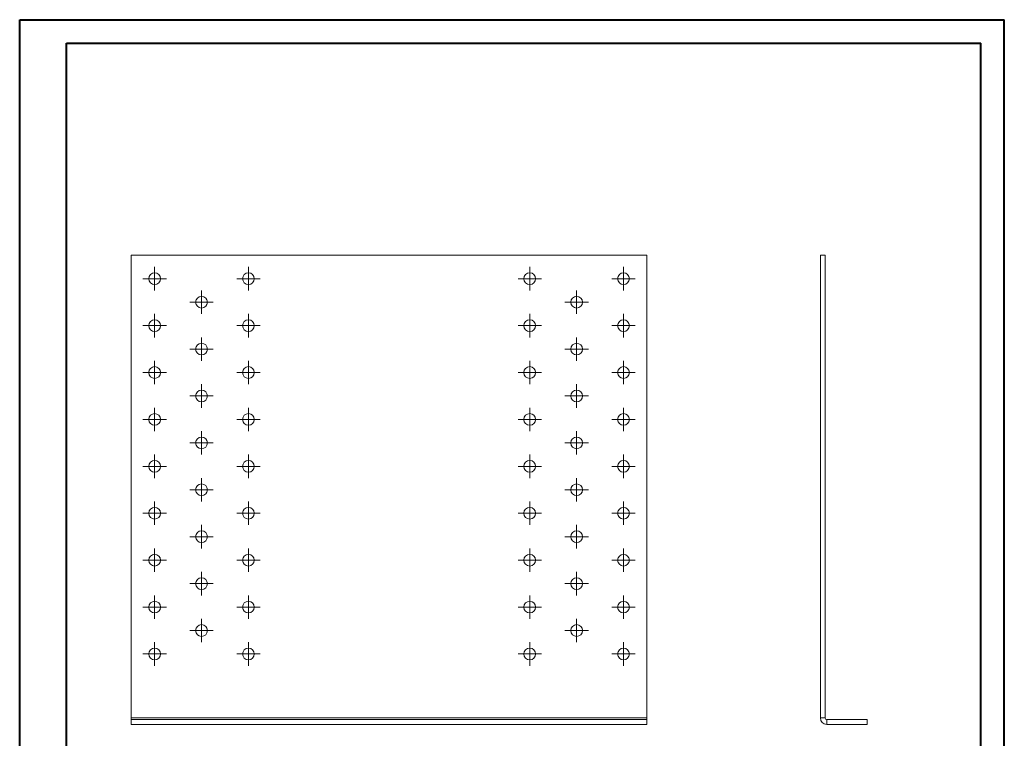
# Model space of a CAD drawing. Header units: millimetres. Extents: x 0 to 210, y 0 to 297.
# Tile 2 of 2: x 0 to 210, y 144 to 297. Entities that reach past the tile are written whole.
import ezdxf

# ---------------------------------------------------------------- set-up
doc = ezdxf.new("R2010")
doc.units = ezdxf.units.MM

# ---------------------------------------------------------------- blocks, each defined once
blk = doc.blocks.new('SW_CENTERMARKSYMBOL_0')
at = {"color": 0, "linetype": 'Continuous', "lineweight": 0}
for p, q in [((0, 1.25), (0, 2.5)), ((-1.25, 0), (-2.5, 0)), ((0, 0), (-1.25, 0)), ((0, 0), (0, 1.25)), ((0, 0), (0, -1.25)), ((0, 0), (1.25, 0)), ((1.25, 0), (2.5, 0)), ((0, -1.25), (0, -2.5))]:
    blk.add_line(p, q, dxfattribs=at)
blk = doc.blocks.new('SW_CENTERMARKSYMBOL_1')
at = {"color": 0, "linetype": 'Continuous', "lineweight": 0}
for p, q in [((0, 1.25), (0, 2.5)), ((-1.25, 0), (-2.5, 0)), ((0, 0), (-1.25, 0)), ((0, 0), (0, 1.25)), ((0, 0), (0, -1.25)), ((0, 0), (1.25, 0)), ((1.25, 0), (2.5, 0)), ((0, -1.25), (0, -2.5))]:
    blk.add_line(p, q, dxfattribs=at)
blk = doc.blocks.new('SW_CENTERMARKSYMBOL_2')
at = {"color": 0, "linetype": 'Continuous', "lineweight": 0}
for p, q in [((0, 1.25), (0, 2.5)), ((-1.25, 0), (-2.5, 0)), ((0, 0), (-1.25, 0)), ((0, 0), (0, 1.25)), ((0, 0), (0, -1.25)), ((0, 0), (1.25, 0)), ((1.25, 0), (2.5, 0)), ((0, -1.25), (0, -2.5))]:
    blk.add_line(p, q, dxfattribs=at)
blk = doc.blocks.new('SW_CENTERMARKSYMBOL_3')
at = {"color": 0, "linetype": 'Continuous', "lineweight": 0}
for p, q in [((0, 1.25), (0, 2.5)), ((-1.25, 0), (-2.5, 0)), ((0, 0), (-1.25, 0)), ((0, 0), (0, 1.25)), ((0, 0), (0, -1.25)), ((0, 0), (1.25, 0)), ((1.25, 0), (2.5, 0)), ((0, -1.25), (0, -2.5))]:
    blk.add_line(p, q, dxfattribs=at)
blk = doc.blocks.new('SW_CENTERMARKSYMBOL_4')
at = {"color": 0, "linetype": 'Continuous', "lineweight": 0}
for p, q in [((0, 1.25), (0, 2.5)), ((-1.25, 0), (-2.5, 0)), ((0, 0), (-1.25, 0)), ((0, 0), (0, 1.25)), ((0, 0), (0, -1.25)), ((0, 0), (1.25, 0)), ((1.25, 0), (2.5, 0)), ((0, -1.25), (0, -2.5))]:
    blk.add_line(p, q, dxfattribs=at)
blk = doc.blocks.new('SW_CENTERMARKSYMBOL_5')
at = {"color": 0, "linetype": 'Continuous', "lineweight": 0}
for p, q in [((0, 1.25), (0, 2.5)), ((-1.25, 0), (-2.5, 0)), ((0, 0), (-1.25, 0)), ((0, 0), (0, 1.25)), ((0, 0), (0, -1.25)), ((0, 0), (1.25, 0)), ((1.25, 0), (2.5, 0)), ((0, -1.25), (0, -2.5))]:
    blk.add_line(p, q, dxfattribs=at)
blk = doc.blocks.new('SW_CENTERMARKSYMBOL_6')
at = {"color": 0, "linetype": 'Continuous', "lineweight": 0}
for p, q in [((0, 1.25), (0, 2.5)), ((-1.25, 0), (-2.5, 0)), ((0, 0), (-1.25, 0)), ((0, 0), (0, 1.25)), ((0, 0), (0, -1.25)), ((0, 0), (1.25, 0)), ((1.25, 0), (2.5, 0)), ((0, -1.25), (0, -2.5))]:
    blk.add_line(p, q, dxfattribs=at)
blk = doc.blocks.new('SW_CENTERMARKSYMBOL_7')
at = {"color": 0, "linetype": 'Continuous', "lineweight": 0}
for p, q in [((0, 1.25), (0, 2.5)), ((-1.25, 0), (-2.5, 0)), ((0, 0), (-1.25, 0)), ((0, 0), (0, 1.25)), ((0, 0), (0, -1.25)), ((0, 0), (1.25, 0)), ((1.25, 0), (2.5, 0)), ((0, -1.25), (0, -2.5))]:
    blk.add_line(p, q, dxfattribs=at)
blk = doc.blocks.new('SW_CENTERMARKSYMBOL_8')
at = {"color": 0, "linetype": 'Continuous', "lineweight": 0}
for p, q in [((0, 1.25), (0, 2.5)), ((-1.25, 0), (-2.5, 0)), ((0, 0), (-1.25, 0)), ((0, 0), (0, 1.25)), ((0, 0), (0, -1.25)), ((0, 0), (1.25, 0)), ((1.25, 0), (2.5, 0)), ((0, -1.25), (0, -2.5))]:
    blk.add_line(p, q, dxfattribs=at)
blk = doc.blocks.new('SW_CENTERMARKSYMBOL_9')
at = {"color": 0, "linetype": 'Continuous', "lineweight": 0}
for p, q in [((0, 1.25), (0, 2.5)), ((-1.25, 0), (-2.5, 0)), ((0, 0), (-1.25, 0)), ((0, 0), (0, 1.25)), ((0, 0), (0, -1.25)), ((0, 0), (1.25, 0)), ((1.25, 0), (2.5, 0)), ((0, -1.25), (0, -2.5))]:
    blk.add_line(p, q, dxfattribs=at)
blk = doc.blocks.new('SW_CENTERMARKSYMBOL_10')
at = {"color": 0, "linetype": 'Continuous', "lineweight": 0}
for p, q in [((0, 1.25), (0, 2.5)), ((-1.25, 0), (-2.5, 0)), ((0, 0), (-1.25, 0)), ((0, 0), (0, 1.25)), ((0, 0), (0, -1.25)), ((0, 0), (1.25, 0)), ((1.25, 0), (2.5, 0)), ((0, -1.25), (0, -2.5))]:
    blk.add_line(p, q, dxfattribs=at)
blk = doc.blocks.new('SW_CENTERMARKSYMBOL_11')
at = {"color": 0, "linetype": 'Continuous', "lineweight": 0}
for p, q in [((0, 1.25), (0, 2.5)), ((-1.25, 0), (-2.5, 0)), ((0, 0), (-1.25, 0)), ((0, 0), (0, 1.25)), ((0, 0), (0, -1.25)), ((0, 0), (1.25, 0)), ((1.25, 0), (2.5, 0)), ((0, -1.25), (0, -2.5))]:
    blk.add_line(p, q, dxfattribs=at)
blk = doc.blocks.new('SW_CENTERMARKSYMBOL_12')
at = {"color": 0, "linetype": 'Continuous', "lineweight": 0}
for p, q in [((0, 1.25), (0, 2.5)), ((-1.25, 0), (-2.5, 0)), ((0, 0), (-1.25, 0)), ((0, 0), (0, 1.25)), ((0, 0), (0, -1.25)), ((0, 0), (1.25, 0)), ((1.25, 0), (2.5, 0)), ((0, -1.25), (0, -2.5))]:
    blk.add_line(p, q, dxfattribs=at)
blk = doc.blocks.new('SW_CENTERMARKSYMBOL_13')
at = {"color": 0, "linetype": 'Continuous', "lineweight": 0}
for p, q in [((0, 1.25), (0, 2.5)), ((-1.25, 0), (-2.5, 0)), ((0, 0), (-1.25, 0)), ((0, 0), (0, 1.25)), ((0, 0), (0, -1.25)), ((0, 0), (1.25, 0)), ((1.25, 0), (2.5, 0)), ((0, -1.25), (0, -2.5))]:
    blk.add_line(p, q, dxfattribs=at)
blk = doc.blocks.new('SW_CENTERMARKSYMBOL_14')
at = {"color": 0, "linetype": 'Continuous', "lineweight": 0}
for p, q in [((0, 1.25), (0, 2.5)), ((-1.25, 0), (-2.5, 0)), ((0, 0), (-1.25, 0)), ((0, 0), (0, 1.25)), ((0, 0), (0, -1.25)), ((0, 0), (1.25, 0)), ((1.25, 0), (2.5, 0)), ((0, -1.25), (0, -2.5))]:
    blk.add_line(p, q, dxfattribs=at)
blk = doc.blocks.new('SW_CENTERMARKSYMBOL_15')
at = {"color": 0, "linetype": 'Continuous', "lineweight": 0}
for p, q in [((0, 1.25), (0, 2.5)), ((-1.25, 0), (-2.5, 0)), ((0, 0), (-1.25, 0)), ((0, 0), (0, 1.25)), ((0, 0), (0, -1.25)), ((0, 0), (1.25, 0)), ((1.25, 0), (2.5, 0)), ((0, -1.25), (0, -2.5))]:
    blk.add_line(p, q, dxfattribs=at)
blk = doc.blocks.new('SW_CENTERMARKSYMBOL_16')
at = {"color": 0, "linetype": 'Continuous', "lineweight": 0}
for p, q in [((0, 1.25), (0, 2.5)), ((-1.25, 0), (-2.5, 0)), ((0, 0), (-1.25, 0)), ((0, 0), (0, 1.25)), ((0, 0), (0, -1.25)), ((0, 0), (1.25, 0)), ((1.25, 0), (2.5, 0)), ((0, -1.25), (0, -2.5))]:
    blk.add_line(p, q, dxfattribs=at)
blk = doc.blocks.new('SW_CENTERMARKSYMBOL_17')
at = {"color": 0, "linetype": 'Continuous', "lineweight": 0}
for p, q in [((0, 1.25), (0, 2.5)), ((-1.25, 0), (-2.5, 0)), ((0, 0), (-1.25, 0)), ((0, 0), (0, 1.25)), ((0, 0), (0, -1.25)), ((0, 0), (1.25, 0)), ((1.25, 0), (2.5, 0)), ((0, -1.25), (0, -2.5))]:
    blk.add_line(p, q, dxfattribs=at)
blk = doc.blocks.new('SW_CENTERMARKSYMBOL_18')
at = {"color": 0, "linetype": 'Continuous', "lineweight": 0}
for p, q in [((0, 1.25), (0, 2.5)), ((-1.25, 0), (-2.5, 0)), ((0, 0), (-1.25, 0)), ((0, 0), (0, 1.25)), ((0, 0), (0, -1.25)), ((0, 0), (1.25, 0)), ((1.25, 0), (2.5, 0)), ((0, -1.25), (0, -2.5))]:
    blk.add_line(p, q, dxfattribs=at)
blk = doc.blocks.new('SW_CENTERMARKSYMBOL_19')
at = {"color": 0, "linetype": 'Continuous', "lineweight": 0}
for p, q in [((0, 1.25), (0, 2.5)), ((-1.25, 0), (-2.5, 0)), ((0, 0), (-1.25, 0)), ((0, 0), (0, 1.25)), ((0, 0), (0, -1.25)), ((0, 0), (1.25, 0)), ((1.25, 0), (2.5, 0)), ((0, -1.25), (0, -2.5))]:
    blk.add_line(p, q, dxfattribs=at)
blk = doc.blocks.new('SW_CENTERMARKSYMBOL_20')
at = {"color": 0, "linetype": 'Continuous', "lineweight": 0}
for p, q in [((0, 1.25), (0, 2.5)), ((-1.25, 0), (-2.5, 0)), ((0, 0), (-1.25, 0)), ((0, 0), (0, 1.25)), ((0, 0), (0, -1.25)), ((0, 0), (1.25, 0)), ((1.25, 0), (2.5, 0)), ((0, -1.25), (0, -2.5))]:
    blk.add_line(p, q, dxfattribs=at)
blk = doc.blocks.new('SW_CENTERMARKSYMBOL_21')
at = {"color": 0, "linetype": 'Continuous', "lineweight": 0}
for p, q in [((0, 1.25), (0, 2.5)), ((-1.25, 0), (-2.5, 0)), ((0, 0), (-1.25, 0)), ((0, 0), (0, 1.25)), ((0, 0), (0, -1.25)), ((0, 0), (1.25, 0)), ((1.25, 0), (2.5, 0)), ((0, -1.25), (0, -2.5))]:
    blk.add_line(p, q, dxfattribs=at)
blk = doc.blocks.new('SW_CENTERMARKSYMBOL_22')
at = {"color": 0, "linetype": 'Continuous', "lineweight": 0}
for p, q in [((0, 1.25), (0, 2.5)), ((-1.25, 0), (-2.5, 0)), ((0, 0), (-1.25, 0)), ((0, 0), (0, 1.25)), ((0, 0), (0, -1.25)), ((0, 0), (1.25, 0)), ((1.25, 0), (2.5, 0)), ((0, -1.25), (0, -2.5))]:
    blk.add_line(p, q, dxfattribs=at)
blk = doc.blocks.new('SW_CENTERMARKSYMBOL_23')
at = {"color": 0, "linetype": 'Continuous', "lineweight": 0}
for p, q in [((0, 1.25), (0, 2.5)), ((-1.25, 0), (-2.5, 0)), ((0, 0), (-1.25, 0)), ((0, 0), (0, 1.25)), ((0, 0), (0, -1.25)), ((0, 0), (1.25, 0)), ((1.25, 0), (2.5, 0)), ((0, -1.25), (0, -2.5))]:
    blk.add_line(p, q, dxfattribs=at)
blk = doc.blocks.new('SW_CENTERMARKSYMBOL_24')
at = {"color": 0, "linetype": 'Continuous', "lineweight": 0}
for p, q in [((0, 1.25), (0, 2.5)), ((-1.25, 0), (-2.5, 0)), ((0, 0), (-1.25, 0)), ((0, 0), (0, 1.25)), ((0, 0), (0, -1.25)), ((0, 0), (1.25, 0)), ((1.25, 0), (2.5, 0)), ((0, -1.25), (0, -2.5))]:
    blk.add_line(p, q, dxfattribs=at)
blk = doc.blocks.new('SW_CENTERMARKSYMBOL_25')
at = {"color": 0, "linetype": 'Continuous', "lineweight": 0}
for p, q in [((0, 1.25), (0, 2.5)), ((-1.25, 0), (-2.5, 0)), ((0, 0), (-1.25, 0)), ((0, 0), (0, 1.25)), ((0, 0), (0, -1.25)), ((0, 0), (1.25, 0)), ((1.25, 0), (2.5, 0)), ((0, -1.25), (0, -2.5))]:
    blk.add_line(p, q, dxfattribs=at)
blk = doc.blocks.new('SW_CENTERMARKSYMBOL_26')
at = {"color": 0, "linetype": 'Continuous', "lineweight": 0}
for p, q in [((0, 1.25), (0, 2.5)), ((-1.25, 0), (-2.5, 0)), ((0, 0), (-1.25, 0)), ((0, 0), (0, 1.25)), ((0, 0), (0, -1.25)), ((0, 0), (1.25, 0)), ((1.25, 0), (2.5, 0)), ((0, -1.25), (0, -2.5))]:
    blk.add_line(p, q, dxfattribs=at)
blk = doc.blocks.new('SW_CENTERMARKSYMBOL_27')
at = {"color": 0, "linetype": 'Continuous', "lineweight": 0}
for p, q in [((0, 1.25), (0, 2.5)), ((-1.25, 0), (-2.5, 0)), ((0, 0), (-1.25, 0)), ((0, 0), (0, 1.25)), ((0, 0), (0, -1.25)), ((0, 0), (1.25, 0)), ((1.25, 0), (2.5, 0)), ((0, -1.25), (0, -2.5))]:
    blk.add_line(p, q, dxfattribs=at)
blk = doc.blocks.new('SW_CENTERMARKSYMBOL_28')
at = {"color": 0, "linetype": 'Continuous', "lineweight": 0}
for p, q in [((0, 1.25), (0, 2.5)), ((-1.25, 0), (-2.5, 0)), ((0, 0), (-1.25, 0)), ((0, 0), (0, 1.25)), ((0, 0), (0, -1.25)), ((0, 0), (1.25, 0)), ((1.25, 0), (2.5, 0)), ((0, -1.25), (0, -2.5))]:
    blk.add_line(p, q, dxfattribs=at)
blk = doc.blocks.new('SW_CENTERMARKSYMBOL_29')
at = {"color": 0, "linetype": 'Continuous', "lineweight": 0}
for p, q in [((0, 1.25), (0, 2.5)), ((-1.25, 0), (-2.5, 0)), ((0, 0), (-1.25, 0)), ((0, 0), (0, 1.25)), ((0, 0), (0, -1.25)), ((0, 0), (1.25, 0)), ((1.25, 0), (2.5, 0)), ((0, -1.25), (0, -2.5))]:
    blk.add_line(p, q, dxfattribs=at)
blk = doc.blocks.new('SW_CENTERMARKSYMBOL_30')
at = {"color": 0, "linetype": 'Continuous', "lineweight": 0}
for p, q in [((0, 1.25), (0, 2.5)), ((-1.25, 0), (-2.5, 0)), ((0, 0), (-1.25, 0)), ((0, 0), (0, 1.25)), ((0, 0), (0, -1.25)), ((0, 0), (1.25, 0)), ((1.25, 0), (2.5, 0)), ((0, -1.25), (0, -2.5))]:
    blk.add_line(p, q, dxfattribs=at)
blk = doc.blocks.new('SW_CENTERMARKSYMBOL_31')
at = {"color": 0, "linetype": 'Continuous', "lineweight": 0}
for p, q in [((0, 1.25), (0, 2.5)), ((-1.25, 0), (-2.5, 0)), ((0, 0), (-1.25, 0)), ((0, 0), (0, 1.25)), ((0, 0), (0, -1.25)), ((0, 0), (1.25, 0)), ((1.25, 0), (2.5, 0)), ((0, -1.25), (0, -2.5))]:
    blk.add_line(p, q, dxfattribs=at)
blk = doc.blocks.new('SW_CENTERMARKSYMBOL_32')
at = {"color": 0, "linetype": 'Continuous', "lineweight": 0}
for p, q in [((0, 1.25), (0, 2.5)), ((-1.25, 0), (-2.5, 0)), ((0, 0), (-1.25, 0)), ((0, 0), (0, 1.25)), ((0, 0), (0, -1.25)), ((0, 0), (1.25, 0)), ((1.25, 0), (2.5, 0)), ((0, -1.25), (0, -2.5))]:
    blk.add_line(p, q, dxfattribs=at)
blk = doc.blocks.new('SW_CENTERMARKSYMBOL_33')
at = {"color": 0, "linetype": 'Continuous', "lineweight": 0}
for p, q in [((0, 1.25), (0, 2.5)), ((-1.25, 0), (-2.5, 0)), ((0, 0), (-1.25, 0)), ((0, 0), (0, 1.25)), ((0, 0), (0, -1.25)), ((0, 0), (1.25, 0)), ((1.25, 0), (2.5, 0)), ((0, -1.25), (0, -2.5))]:
    blk.add_line(p, q, dxfattribs=at)
blk = doc.blocks.new('SW_CENTERMARKSYMBOL_34')
at = {"color": 0, "linetype": 'Continuous', "lineweight": 0}
for p, q in [((0, 1.25), (0, 2.5)), ((-1.25, 0), (-2.5, 0)), ((0, 0), (-1.25, 0)), ((0, 0), (0, 1.25)), ((0, 0), (0, -1.25)), ((0, 0), (1.25, 0)), ((1.25, 0), (2.5, 0)), ((0, -1.25), (0, -2.5))]:
    blk.add_line(p, q, dxfattribs=at)
blk = doc.blocks.new('SW_CENTERMARKSYMBOL_35')
at = {"color": 0, "linetype": 'Continuous', "lineweight": 0}
for p, q in [((0, 1.25), (0, 2.5)), ((-1.25, 0), (-2.5, 0)), ((0, 0), (-1.25, 0)), ((0, 0), (0, 1.25)), ((0, 0), (0, -1.25)), ((0, 0), (1.25, 0)), ((1.25, 0), (2.5, 0)), ((0, -1.25), (0, -2.5))]:
    blk.add_line(p, q, dxfattribs=at)
blk = doc.blocks.new('SW_CENTERMARKSYMBOL_36')
at = {"color": 0, "linetype": 'Continuous', "lineweight": 0}
for p, q in [((0, 1.25), (0, 2.5)), ((-1.25, 0), (-2.5, 0)), ((0, 0), (-1.25, 0)), ((0, 0), (0, 1.25)), ((0, 0), (0, -1.25)), ((0, 0), (1.25, 0)), ((1.25, 0), (2.5, 0)), ((0, -1.25), (0, -2.5))]:
    blk.add_line(p, q, dxfattribs=at)
blk = doc.blocks.new('SW_CENTERMARKSYMBOL_37')
at = {"color": 0, "linetype": 'Continuous', "lineweight": 0}
for p, q in [((0, 1.25), (0, 2.5)), ((-1.25, 0), (-2.5, 0)), ((0, 0), (-1.25, 0)), ((0, 0), (0, 1.25)), ((0, 0), (0, -1.25)), ((0, 0), (1.25, 0)), ((1.25, 0), (2.5, 0)), ((0, -1.25), (0, -2.5))]:
    blk.add_line(p, q, dxfattribs=at)
blk = doc.blocks.new('SW_CENTERMARKSYMBOL_38')
at = {"color": 0, "linetype": 'Continuous', "lineweight": 0}
for p, q in [((0, 1.25), (0, 2.5)), ((-1.25, 0), (-2.5, 0)), ((0, 0), (-1.25, 0)), ((0, 0), (0, 1.25)), ((0, 0), (0, -1.25)), ((0, 0), (1.25, 0)), ((1.25, 0), (2.5, 0)), ((0, -1.25), (0, -2.5))]:
    blk.add_line(p, q, dxfattribs=at)
blk = doc.blocks.new('SW_CENTERMARKSYMBOL_39')
at = {"color": 0, "linetype": 'Continuous', "lineweight": 0}
for p, q in [((0, 1.25), (0, 2.5)), ((-1.25, 0), (-2.5, 0)), ((0, 0), (-1.25, 0)), ((0, 0), (0, 1.25)), ((0, 0), (0, -1.25)), ((0, 0), (1.25, 0)), ((1.25, 0), (2.5, 0)), ((0, -1.25), (0, -2.5))]:
    blk.add_line(p, q, dxfattribs=at)
blk = doc.blocks.new('SW_CENTERMARKSYMBOL_40')
at = {"color": 0, "linetype": 'Continuous', "lineweight": 0}
for p, q in [((0, 1.25), (0, 2.5)), ((-1.25, 0), (-2.5, 0)), ((0, 0), (-1.25, 0)), ((0, 0), (0, 1.25)), ((0, 0), (0, -1.25)), ((0, 0), (1.25, 0)), ((1.25, 0), (2.5, 0)), ((0, -1.25), (0, -2.5))]:
    blk.add_line(p, q, dxfattribs=at)
blk = doc.blocks.new('SW_CENTERMARKSYMBOL_41')
at = {"color": 0, "linetype": 'Continuous', "lineweight": 0}
for p, q in [((0, 1.25), (0, 2.5)), ((-1.25, 0), (-2.5, 0)), ((0, 0), (-1.25, 0)), ((0, 0), (0, 1.25)), ((0, 0), (0, -1.25)), ((0, 0), (1.25, 0)), ((1.25, 0), (2.5, 0)), ((0, -1.25), (0, -2.5))]:
    blk.add_line(p, q, dxfattribs=at)
blk = doc.blocks.new('SW_CENTERMARKSYMBOL_42')
at = {"color": 0, "linetype": 'Continuous', "lineweight": 0}
for p, q in [((0, 1.25), (0, 2.5)), ((-1.25, 0), (-2.5, 0)), ((0, 0), (-1.25, 0)), ((0, 0), (0, 1.25)), ((0, 0), (0, -1.25)), ((0, 0), (1.25, 0)), ((1.25, 0), (2.5, 0)), ((0, -1.25), (0, -2.5))]:
    blk.add_line(p, q, dxfattribs=at)
blk = doc.blocks.new('SW_CENTERMARKSYMBOL_43')
at = {"color": 0, "linetype": 'Continuous', "lineweight": 0}
for p, q in [((0, 1.25), (0, 2.5)), ((-1.25, 0), (-2.5, 0)), ((0, 0), (-1.25, 0)), ((0, 0), (0, 1.25)), ((0, 0), (0, -1.25)), ((0, 0), (1.25, 0)), ((1.25, 0), (2.5, 0)), ((0, -1.25), (0, -2.5))]:
    blk.add_line(p, q, dxfattribs=at)
blk = doc.blocks.new('SW_CENTERMARKSYMBOL_44')
at = {"color": 0, "linetype": 'Continuous', "lineweight": 0}
for p, q in [((0, 1.25), (0, 2.5)), ((-1.25, 0), (-2.5, 0)), ((0, 0), (-1.25, 0)), ((0, 0), (0, 1.25)), ((0, 0), (0, -1.25)), ((0, 0), (1.25, 0)), ((1.25, 0), (2.5, 0)), ((0, -1.25), (0, -2.5))]:
    blk.add_line(p, q, dxfattribs=at)
blk = doc.blocks.new('SW_CENTERMARKSYMBOL_45')
at = {"color": 0, "linetype": 'Continuous', "lineweight": 0}
for p, q in [((0, 1.25), (0, 2.5)), ((-1.25, 0), (-2.5, 0)), ((0, 0), (-1.25, 0)), ((0, 0), (0, 1.25)), ((0, 0), (0, -1.25)), ((0, 0), (1.25, 0)), ((1.25, 0), (2.5, 0)), ((0, -1.25), (0, -2.5))]:
    blk.add_line(p, q, dxfattribs=at)
blk = doc.blocks.new('SW_CENTERMARKSYMBOL_46')
at = {"color": 0, "linetype": 'Continuous', "lineweight": 0}
for p, q in [((0, 1.25), (0, 2.5)), ((-1.25, 0), (-2.5, 0)), ((0, 0), (-1.25, 0)), ((0, 0), (0, 1.25)), ((0, 0), (0, -1.25)), ((0, 0), (1.25, 0)), ((1.25, 0), (2.5, 0)), ((0, -1.25), (0, -2.5))]:
    blk.add_line(p, q, dxfattribs=at)
blk = doc.blocks.new('SW_CENTERMARKSYMBOL_47')
at = {"color": 0, "linetype": 'Continuous', "lineweight": 0}
for p, q in [((0, 1.25), (0, 2.5)), ((-1.25, 0), (-2.5, 0)), ((0, 0), (-1.25, 0)), ((0, 0), (0, 1.25)), ((0, 0), (0, -1.25)), ((0, 0), (1.25, 0)), ((1.25, 0), (2.5, 0)), ((0, -1.25), (0, -2.5))]:
    blk.add_line(p, q, dxfattribs=at)
blk = doc.blocks.new('SW_CENTERMARKSYMBOL_48')
at = {"color": 0, "linetype": 'Continuous', "lineweight": 0}
for p, q in [((0, 1.25), (0, 2.5)), ((-1.25, 0), (-2.5, 0)), ((0, 0), (-1.25, 0)), ((0, 0), (0, 1.25)), ((0, 0), (0, -1.25)), ((0, 0), (1.25, 0)), ((1.25, 0), (2.5, 0)), ((0, -1.25), (0, -2.5))]:
    blk.add_line(p, q, dxfattribs=at)
blk = doc.blocks.new('SW_CENTERMARKSYMBOL_49')
at = {"color": 0, "linetype": 'Continuous', "lineweight": 0}
for p, q in [((0, 1.25), (0, 2.5)), ((-1.25, 0), (-2.5, 0)), ((0, 0), (-1.25, 0)), ((0, 0), (0, 1.25)), ((0, 0), (0, -1.25)), ((0, 0), (1.25, 0)), ((1.25, 0), (2.5, 0)), ((0, -1.25), (0, -2.5))]:
    blk.add_line(p, q, dxfattribs=at)
blk = doc.blocks.new('SW_CENTERMARKSYMBOL_50')
at = {"color": 0, "linetype": 'Continuous', "lineweight": 0}
for p, q in [((0, 1.25), (0, 2.5)), ((-1.25, 0), (-2.5, 0)), ((0, 0), (-1.25, 0)), ((0, 0), (0, 1.25)), ((0, 0), (0, -1.25)), ((0, 0), (1.25, 0)), ((1.25, 0), (2.5, 0)), ((0, -1.25), (0, -2.5))]:
    blk.add_line(p, q, dxfattribs=at)
blk = doc.blocks.new('SW_CENTERMARKSYMBOL_51')
at = {"color": 0, "linetype": 'Continuous', "lineweight": 0}
for p, q in [((0, 1.25), (0, 2.5)), ((-1.25, 0), (-2.5, 0)), ((0, 0), (-1.25, 0)), ((0, 0), (0, 1.25)), ((0, 0), (0, -1.25)), ((0, 0), (1.25, 0)), ((1.25, 0), (2.5, 0)), ((0, -1.25), (0, -2.5))]:
    blk.add_line(p, q, dxfattribs=at)

msp = doc.modelspace()

# ---------------------------------------------------------------- linework, layer by layer
at = {"color": 7, "linetype": 'Continuous', "lineweight": 40}
for p, q in [((0.08, 0.21), (0.08, 297.21)), ((0.08, 297.21), (210.08, 297.21)), ((210.08, 0.21), (210.08, 297.21)), ((210.08, 292.21), (210.08, 297.21)), ((10.08, 292.21), (205.08, 292.21)), ((10.08, 5.21), (10.08, 292.21)), ((205.08, 5.21), (205.08, 292.21))]:
    msp.add_line(p, q, dxfattribs=at)
at = {"color": 7, "linetype": 'Continuous', "lineweight": 15}
for p, q in [((23.86, 247), (23.86, 148.36)), ((23.86, 247), (133.86, 247)), ((133.86, 148.36), (133.86, 247)), ((170.85, 247), (170.85, 148.36)), ((170.85, 247), (171.85, 247)), ((171.85, 247), (171.85, 148.36)), ((23.86, 148.36), (133.86, 148.36)), ((23.86, 148), (23.86, 148.36)), ((23.86, 147), (23.86, 148)), ((23.86, 148), (133.86, 148)), ((133.86, 148.36), (133.86, 148)), ((133.86, 147), (133.86, 148)), ((171.85, 148.36), (170.85, 148.36)), ((172.22, 148), (172.22, 147)), ((172.22, 148), (180.85, 148)), ((180.85, 147), (180.85, 148)), ((23.86, 147), (133.86, 147)), ((172.22, 147), (180.85, 147))]:
    msp.add_line(p, q, dxfattribs=at)
for centre in [(28.86, 242), (48.86, 242), (108.86, 242), (128.86, 242), (38.86, 237), (118.86, 237), (28.86, 232), (48.86, 232), (108.86, 232), (128.86, 232), (38.86, 227), (118.86, 227), (28.86, 222), (48.86, 222), (108.86, 222), (128.86, 222), (38.86, 217), (118.86, 217), (28.86, 212), (48.86, 212), (108.86, 212), (128.86, 212), (38.86, 207), (118.86, 207), (28.86, 202), (48.86, 202), (108.86, 202), (128.86, 202), (38.86, 197), (118.86, 197), (28.86, 192), (48.86, 192), (108.86, 192), (128.86, 192), (38.86, 187), (118.86, 187), (28.86, 182), (48.86, 182), (108.86, 182), (128.86, 182), (38.86, 177), (118.86, 177), (28.86, 172), (48.86, 172), (108.86, 172), (128.86, 172), (38.86, 167), (118.86, 167), (28.86, 162), (48.86, 162), (108.86, 162), (128.86, 162)]:
    msp.add_circle(centre, 1.25, dxfattribs=at)
for radius in [1.37, 0.368]:
    msp.add_arc((172.22, 148.36), radius, 180, 270, dxfattribs=at)

# ---------------------------------------------------------------- block references
at = {"color": 7, "linetype": 'Continuous', "lineweight": 0}
for name, p in [('SW_CENTERMARKSYMBOL_9', (28.86, 242)), ('SW_CENTERMARKSYMBOL_0', (48.86, 242)), ('SW_CENTERMARKSYMBOL_18', (108.86, 242)), ('SW_CENTERMARKSYMBOL_27', (128.86, 242)), ('SW_CENTERMARKSYMBOL_36', (38.86, 237)), ('SW_CENTERMARKSYMBOL_44', (118.86, 237)), ('SW_CENTERMARKSYMBOL_10', (28.86, 232)), ('SW_CENTERMARKSYMBOL_1', (48.86, 232)), ('SW_CENTERMARKSYMBOL_19', (108.86, 232)), ('SW_CENTERMARKSYMBOL_28', (128.86, 232)), ('SW_CENTERMARKSYMBOL_37', (38.86, 227)), ('SW_CENTERMARKSYMBOL_45', (118.86, 227)), ('SW_CENTERMARKSYMBOL_11', (28.86, 222)), ('SW_CENTERMARKSYMBOL_2', (48.86, 222)), ('SW_CENTERMARKSYMBOL_20', (108.86, 222)), ('SW_CENTERMARKSYMBOL_29', (128.86, 222)), ('SW_CENTERMARKSYMBOL_38', (38.86, 217)), ('SW_CENTERMARKSYMBOL_46', (118.86, 217)), ('SW_CENTERMARKSYMBOL_12', (28.86, 212)), ('SW_CENTERMARKSYMBOL_3', (48.86, 212)), ('SW_CENTERMARKSYMBOL_21', (108.86, 212)), ('SW_CENTERMARKSYMBOL_30', (128.86, 212)), ('SW_CENTERMARKSYMBOL_39', (38.86, 207)), ('SW_CENTERMARKSYMBOL_47', (118.86, 207)), ('SW_CENTERMARKSYMBOL_13', (28.86, 202)), ('SW_CENTERMARKSYMBOL_4', (48.86, 202)), ('SW_CENTERMARKSYMBOL_22', (108.86, 202)), ('SW_CENTERMARKSYMBOL_31', (128.86, 202)), ('SW_CENTERMARKSYMBOL_40', (38.86, 197)), ('SW_CENTERMARKSYMBOL_48', (118.86, 197)), ('SW_CENTERMARKSYMBOL_14', (28.86, 192)), ('SW_CENTERMARKSYMBOL_5', (48.86, 192)), ('SW_CENTERMARKSYMBOL_23', (108.86, 192)), ('SW_CENTERMARKSYMBOL_32', (128.86, 192)), ('SW_CENTERMARKSYMBOL_41', (38.86, 187)), ('SW_CENTERMARKSYMBOL_49', (118.86, 187)), ('SW_CENTERMARKSYMBOL_15', (28.86, 182)), ('SW_CENTERMARKSYMBOL_6', (48.86, 182)), ('SW_CENTERMARKSYMBOL_24', (108.86, 182)), ('SW_CENTERMARKSYMBOL_33', (128.86, 182)), ('SW_CENTERMARKSYMBOL_42', (38.86, 177)), ('SW_CENTERMARKSYMBOL_50', (118.86, 177)), ('SW_CENTERMARKSYMBOL_16', (28.86, 172)), ('SW_CENTERMARKSYMBOL_7', (48.86, 172)), ('SW_CENTERMARKSYMBOL_25', (108.86, 172)), ('SW_CENTERMARKSYMBOL_34', (128.86, 172)), ('SW_CENTERMARKSYMBOL_43', (38.86, 167)), ('SW_CENTERMARKSYMBOL_51', (118.86, 167)), ('SW_CENTERMARKSYMBOL_17', (28.86, 162)), ('SW_CENTERMARKSYMBOL_8', (48.86, 162)), ('SW_CENTERMARKSYMBOL_26', (108.86, 162)), ('SW_CENTERMARKSYMBOL_35', (128.86, 162))]:
    msp.add_blockref(name, p, dxfattribs=at)

doc.saveas('drawing.dxf')
